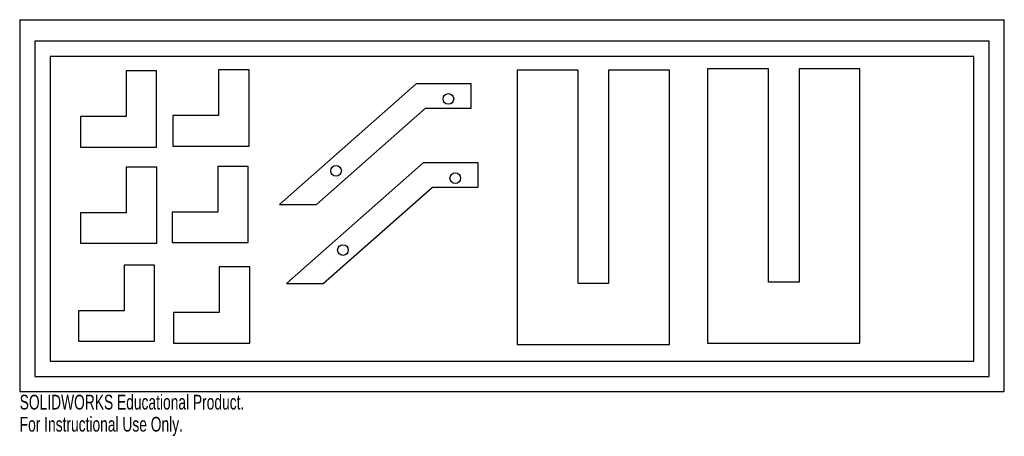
# Model space of a CAD drawing. Header units: millimetres. Extents: x -152 to 171, y -9 to 127.
import ezdxf

# ---------------------------------------------------------------- set-up
doc = ezdxf.new("R2010")
doc.units = ezdxf.units.MM
doc.styles.add('SLDTEXTSTYLE0', font='TXT', dxfattribs={"width": 0.7})

msp = doc.modelspace()

# ---------------------------------------------------------------- linework, layer by layer
at = {"color": 7, "linetype": 'Continuous', "lineweight": 25}
for p, q in [((-151.92, 127.47), (171.08, 127.47)), ((-151.92, 127.47), (-151.92, 5.42)), ((171.08, 5.42), (171.08, 127.47)), ((166.08, 120.42), (-146.92, 120.42)), ((-146.92, 120.42), (-146.92, 10.42)), ((166.08, 10.42), (166.08, 120.42)), ((161.08, 115.42), (-141.92, 115.42)), ((-141.92, 115.42), (-141.92, 15.42)), ((161.08, 15.42), (161.08, 115.42)), ((-117.01, 110.67), (-117.01, 95.67)), ((-107.01, 110.67), (-117.01, 110.67)), ((-107.01, 85.67), (-107.01, 110.67)), ((-86.69, 110.98), (-86.69, 95.98)), ((-76.69, 110.98), (-86.69, 110.98)), ((-76.69, 85.98), (-76.69, 110.98)), ((11.26, 110.94), (11.26, 20.94)), ((31.26, 110.94), (11.26, 110.94)), ((31.26, 40.94), (31.26, 110.94)), ((41.26, 110.94), (41.26, 40.94)), ((61.26, 110.94), (41.26, 110.94)), ((61.26, 20.94), (61.26, 110.94)), ((93.74, 111.35), (73.74, 111.35)), ((73.74, 111.35), (73.74, 21.35)), ((93.74, 41.35), (93.74, 111.35)), ((123.74, 111.35), (103.74, 111.35)), ((103.74, 111.35), (103.74, 41.35)), ((123.74, 21.35), (123.74, 111.35)), ((-21.81, 106.45), (-66.69, 66.85)), ((-3.78, 106.45), (-21.81, 106.45)), ((-3.78, 98.45), (-3.78, 106.45)), ((-54.6, 66.85), (-18.78, 98.45)), ((-18.78, 98.45), (-3.78, 98.45)), ((-117.01, 95.67), (-132.01, 95.67)), ((-132.01, 95.67), (-132.01, 85.67)), ((-101.69, 95.98), (-101.69, 85.98)), ((-86.69, 95.98), (-101.69, 95.98)), ((-132.01, 85.67), (-107.01, 85.67)), ((-101.69, 85.98), (-76.69, 85.98)), ((-116.95, 79.11), (-116.95, 64.11)), ((-106.95, 79.11), (-116.95, 79.11)), ((-106.95, 54.11), (-106.95, 79.11)), ((-86.92, 79.35), (-86.92, 64.35)), ((-76.92, 79.35), (-86.92, 79.35)), ((-76.92, 54.35), (-76.92, 79.35)), ((-19.54, 80.48), (-64.42, 40.88)), ((-1.51, 80.48), (-19.54, 80.48)), ((-1.51, 72.48), (-1.51, 80.48)), ((-52.33, 40.88), (-16.51, 72.48)), ((-16.51, 72.48), (-1.51, 72.48)), ((-66.69, 66.85), (-54.6, 66.85)), ((-131.95, 64.11), (-131.95, 54.11)), ((-116.95, 64.11), (-131.95, 64.11)), ((-86.92, 64.35), (-101.92, 64.35)), ((-101.92, 64.35), (-101.92, 54.35)), ((-131.95, 54.11), (-106.95, 54.11)), ((-101.92, 54.35), (-76.92, 54.35)), ((-117.66, 46.97), (-117.66, 31.97)), ((-107.66, 46.97), (-117.66, 46.97)), ((-107.66, 21.97), (-107.66, 46.97)), ((-86.43, 46.35), (-86.43, 31.35)), ((-76.43, 46.35), (-86.43, 46.35)), ((-76.43, 21.35), (-76.43, 46.35)), ((-64.42, 40.88), (-52.33, 40.88)), ((41.26, 40.94), (31.26, 40.94)), ((103.74, 41.35), (93.74, 41.35)), ((-132.66, 31.97), (-132.66, 21.97)), ((-117.66, 31.97), (-132.66, 31.97)), ((-101.43, 31.35), (-101.43, 21.35)), ((-86.43, 31.35), (-101.43, 31.35)), ((-132.66, 21.97), (-107.66, 21.97)), ((-101.43, 21.35), (-76.43, 21.35)), ((11.26, 20.94), (61.26, 20.94)), ((73.74, 21.35), (123.74, 21.35)), ((-141.92, 15.42), (161.08, 15.42)), ((-146.92, 10.42), (166.08, 10.42)), ((-151.92, 5.42), (171.08, 5.42))]:
    msp.add_line(p, q, dxfattribs=at)
for centre in [(-11.28, 101.45), (-48.15, 77.88), (-9.01, 75.48), (-45.88, 51.9)]:
    msp.add_circle(centre, 1.75, dxfattribs=at)

# ---------------------------------------------------------------- texts
at = {"color": 7, "linetype": 'Continuous', "char_height": 4.8336, "attachment_point": 1, "style": 'SLDTEXTSTYLE0'}
for s, insert in [('SOLIDWORKS Educational Product.', (-151.92, 4.4)), ('For Instructional Use Only.', (-151.92, -2.85))]:
    msp.add_mtext(s, dxfattribs=dict(at, insert=insert))

doc.saveas('drawing.dxf')
